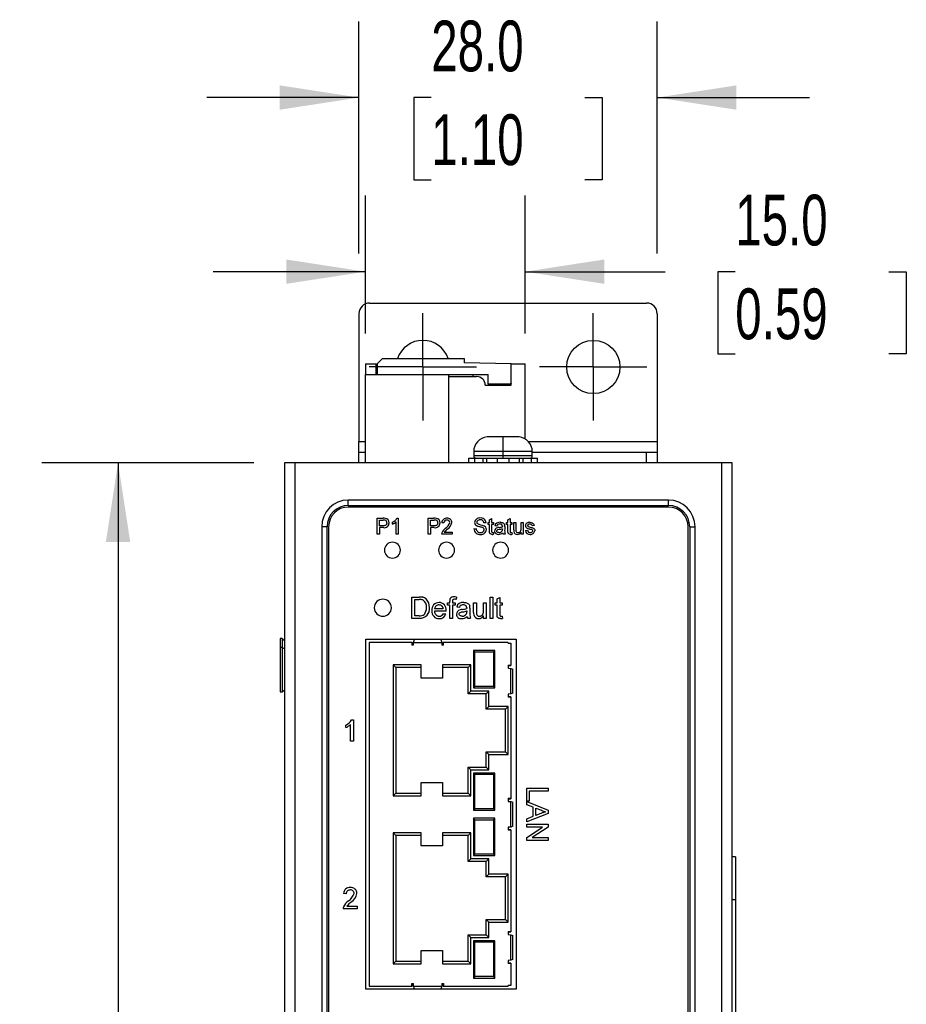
# Model space of a CAD drawing. Header units: millimetres. Extents: x 0 to 629, y 0 to 486.
# Tile 5 of 23: x 89 to 173, y 189 to 281. Entities that reach past the tile are written whole.
import ezdxf

# ---------------------------------------------------------------- set-up
doc = ezdxf.new("R2010")
doc.units = ezdxf.units.MM
doc.header["$LTSCALE"] = 2.25
doc.linetypes.add('CENTERX2', pattern=[20.32, 12.7, -2.54, 2.54, -2.54])
doc.layers.add('CENTER', color=40, linetype='CENTERX2')
doc.layers.add('DIMENSIONS', color=140, linetype='Continuous', lineweight=25)
doc.styles.add('SLDTEXTSTYLE0', font='TXT', dxfattribs={"width": 0.7})
doc.dimstyles.new('SLDDIMSTYLE0', dxfattribs={"dimtxt": 4.855518, "dimasz": 7.4295, "dimexe": 0, "dimexo": 0.0625, "dimgap": 1.213879, "dimtad": 0, "dimtih": 1, "dimtoh": 1, "dimrnd": 1e-09, "dimzin": 4, "dimdsep": 46, "dimtxsty": 'SLDTEXTSTYLE0', "dimsah": 1, "dimcen": 0.09, "dimadec": 0, "dimazin": 1, "dimtfac": 1, "dimtmove": 0, "dimatfit": 0, "dimfxl": 0, "dimfrac": 2, "dimtolj": 1, "dimtzin": 12, "dimarcsym": 0})
doc.dimstyles.new('SLDDIMSTYLE1', dxfattribs={"dimtxt": 4.855518, "dimasz": 7.4295, "dimexe": 0, "dimexo": 0.0625, "dimgap": 1.213879, "dimtad": 0, "dimtih": 1, "dimtoh": 1, "dimrnd": 1e-09, "dimzin": 4, "dimdsep": 46, "dimtxsty": 'SLDTEXTSTYLE0', "dimsah": 1, "dimcen": 0.09, "dimadec": 0, "dimazin": 1, "dimtfac": 1, "dimtofl": 0, "dimtmove": 0, "dimatfit": 3, "dimfxl": 0, "dimfrac": 2, "dimtolj": 1, "dimtzin": 12, "dimarcsym": 0})

# ---------------------------------------------------------------- blocks, each defined once
blk = doc.blocks.new('_D')
at = {"layer": 'DIMENSIONS'}
for p, q in [((121.789, 251.731), (121.789, 264.666)), ((136.789, 251.731), (136.789, 264.666)), ((121.789, 257.522), (107.501, 257.522)), ((136.789, 257.522), (149.937, 257.522)), ((156.515, 257.522), (154.884, 257.522)), ((154.884, 257.522), (154.884, 249.805)), ((170.943, 257.522), (172.574, 257.522)), ((172.574, 257.522), (172.574, 249.805)), ((154.884, 249.805), (156.515, 249.805)), ((172.574, 249.805), (170.943, 249.805))]:
    blk.add_line(p, q, dxfattribs=at)
for points in [[(121.789, 257.522), (114.359, 258.665), (114.359, 256.379)], [(136.789, 257.522), (144.218, 256.379), (144.218, 258.665)]]:
    blk.add_solid(points, dxfattribs=at)
at = {"layer": 'DIMENSIONS', "char_height": 4.7625, "attachment_point": 1, "style": 'SLDTEXTSTYLE0'}
for s, insert in [('15.0', (156.515, 264.748)), ('0.59', (156.515, 255.944))]:
    blk.add_mtext(s, dxfattribs=dict(at, insert=insert))
blk = doc.blocks.new('_D_1')
at = {"layer": 'DIMENSIONS'}
for p, q in [((111.331, 239.573), (91.428, 239.573)), ((98.572, 239.573), (98.572, 178.377)), ((91.358, 169.573), (89.727, 169.573)), ((89.727, 169.573), (89.727, 161.856)), ((105.787, 169.573), (107.417, 169.573)), ((107.417, 169.573), (107.417, 161.856)), ((89.727, 161.856), (91.358, 161.856)), ((107.417, 161.856), (105.787, 161.856)), ((98.572, 99.573), (98.572, 160.769)), ((111.331, 99.573), (91.428, 99.573))]:
    blk.add_line(p, q, dxfattribs=at)
for points in [[(98.572, 239.573), (97.429, 232.144), (99.715, 232.144)], [(98.572, 99.573), (99.715, 107.003), (97.429, 107.003)]]:
    blk.add_solid(points, dxfattribs=at)
at = {"layer": 'DIMENSIONS', "char_height": 4.7625, "attachment_point": 1, "style": 'SLDTEXTSTYLE0'}
for s, insert in [('140.0', (89.338, 176.799)), ('5.51', (91.358, 167.995))]:
    blk.add_mtext(s, dxfattribs=dict(at, insert=insert))
blk = doc.blocks.new('_D_5')
at = {"layer": 'DIMENSIONS'}
for p, q in [((121.189, 259.237), (121.189, 281.014)), ((149.189, 259.237), (149.189, 281.014)), ((121.189, 273.87), (106.901, 273.87)), ((127.974, 273.87), (126.344, 273.87)), ((126.344, 273.87), (126.344, 266.153)), ((142.403, 273.87), (144.034, 273.87)), ((144.034, 273.87), (144.034, 266.153)), ((149.189, 273.87), (163.476, 273.87)), ((126.344, 266.153), (127.974, 266.153)), ((144.034, 266.153), (142.403, 266.153))]:
    blk.add_line(p, q, dxfattribs=at)
for points in [[(121.189, 273.87), (113.759, 275.013), (113.759, 272.727)], [(149.189, 273.87), (156.618, 272.727), (156.618, 275.013)]]:
    blk.add_solid(points, dxfattribs=at)
at = {"layer": 'DIMENSIONS', "char_height": 4.7625, "attachment_point": 1, "style": 'SLDTEXTSTYLE0'}
for s, insert in [('28.0', (127.974, 281.096)), ('1.10', (127.974, 272.292))]:
    blk.add_mtext(s, dxfattribs=dict(at, insert=insert))
blk = doc.blocks.new('SW_CENTERMARKSYMBOL_0')
at = {"layer": 'CENTER', "color": 0}
for p, q in [((0, 2.54), (0, 5.04)), ((0, 0), (0, 2.54)), ((-2.54, 0), (-5.04, 0)), ((0, 0), (-2.54, 0)), ((0, 0), (0, -2.54)), ((0, 0), (2.54, 0)), ((2.54, 0), (5.04, 0)), ((0, -2.54), (0, -5.04))]:
    blk.add_line(p, q, dxfattribs=at)
blk = doc.blocks.new('SW_CENTERMARKSYMBOL_1')
at = {"layer": 'CENTER', "color": 0}
for p, q in [((0, 2.54), (0, 5.04)), ((0, 0), (0, 2.54)), ((-2.54, 0), (-5.04, 0)), ((0, 0), (-2.54, 0)), ((0, 0), (0, -2.54)), ((0, 0), (2.54, 0)), ((2.54, 0), (5.04, 0)), ((0, -2.54), (0, -5.04))]:
    blk.add_line(p, q, dxfattribs=at)

msp = doc.modelspace()

# ---------------------------------------------------------------- linework, layer by layer
for p, q in [((122.189, 254.573), (148.189, 254.573)), ((121.189, 253.573), (121.189, 241.573)), ((149.189, 253.573), (149.189, 241.573)), ((121.789, 248.873), (122.789, 248.873)), ((121.789, 248.873), (121.789, 247.872)), ((122.789, 247.872), (122.789, 248.873)), ((123.389, 249.373), (122.889, 248.873)), ((122.889, 248.873), (122.889, 247.873)), ((123.389, 249.373), (131.059, 249.373)), ((131.059, 249.373), (131.059, 248.973)), ((135.469, 248.877), (131.059, 248.973)), ((135.469, 246.973), (135.469, 248.877)), ((135.489, 246.873), (135.489, 248.873)), ((135.489, 248.873), (136.789, 248.873)), ((136.789, 241.821), (136.789, 248.873)), ((121.789, 239.573), (121.789, 247.872)), ((121.789, 247.872), (129.589, 247.872)), ((122.889, 247.873), (133.309, 247.873)), ((122.889, 247.873), (122.889, 247.872)), ((129.589, 247.872), (129.589, 239.573)), ((131.884, 247.873), (131.888, 247.673)), ((133.309, 246.973), (133.309, 247.873)), ((135.489, 247.853), (135.469, 247.853)), ((129.589, 247.673), (132.239, 247.673)), ((133.039, 246.873), (135.489, 246.873)), ((135.469, 246.973), (133.309, 246.973)), ((135.489, 247.027), (135.469, 246.991)), ((121.189, 240.573), (121.189, 241.573)), ((121.189, 241.573), (121.789, 241.573)), ((133.46, 242.023), (133.214, 242.004)), ((134.214, 242.023), (133.46, 242.023)), ((134.214, 242.004), (134.214, 242.023)), ((134.714, 242.015), (134.214, 242.004)), ((134.714, 240.623), (134.714, 242.015)), ((135.214, 242.004), (134.714, 242.015)), ((135.214, 242.023), (135.214, 242.004)), ((135.968, 242.023), (135.214, 242.023)), ((136.214, 242.004), (135.968, 242.023)), ((137.092, 241.573), (149.189, 241.573)), ((149.189, 241.573), (149.189, 240.573)), ((121.189, 239.573), (121.189, 240.573)), ((121.189, 240.573), (121.789, 240.573)), ((131.964, 240.623), (131.964, 240.223)), ((134.714, 240.623), (131.964, 240.623)), ((134.714, 240.223), (134.714, 240.623)), ((137.464, 240.623), (134.714, 240.623)), ((137.464, 240.223), (137.464, 240.623)), ((137.464, 240.573), (148.189, 240.573)), ((148.189, 239.573), (148.189, 240.573)), ((148.189, 240.573), (149.189, 240.573)), ((149.189, 240.573), (149.189, 239.573)), ((114.189, 239.573), (114.189, 99.573)), ((115.189, 239.573), (114.189, 239.573)), ((115.189, 99.573), (115.189, 239.573)), ((155.239, 239.573), (115.189, 239.573)), ((131.464, 240.023), (131.464, 239.573)), ((131.464, 240.023), (131.513, 240.023)), ((131.513, 239.573), (131.513, 240.023)), ((131.513, 240.023), (132.051, 240.023)), ((134.714, 240.223), (131.964, 240.223)), ((132.051, 240.023), (132.051, 239.573)), ((132.051, 240.023), (132.85, 240.023)), ((132.85, 239.573), (132.85, 240.023)), ((132.85, 240.023), (133.165, 240.023)), ((133.165, 240.023), (133.165, 239.573)), ((133.165, 240.023), (134.149, 240.023)), ((133.214, 240.023), (134.014, 240.023)), ((134.149, 240.023), (134.149, 239.573)), ((134.149, 240.023), (135.278, 240.023)), ((134.714, 240.023), (134.714, 240.223)), ((137.464, 240.223), (134.714, 240.223)), ((135.278, 239.573), (135.278, 240.023)), ((135.278, 240.023), (136.262, 240.023)), ((135.413, 240.023), (136.214, 240.023)), ((136.262, 239.573), (136.262, 240.023)), ((136.262, 240.023), (136.578, 240.023)), ((136.578, 240.023), (136.578, 239.573)), ((136.578, 240.023), (137.376, 240.023)), ((137.376, 239.573), (137.376, 240.023)), ((137.376, 240.023), (137.914, 240.023)), ((137.914, 240.023), (137.914, 239.573)), ((137.914, 240.023), (137.964, 240.023)), ((137.964, 239.573), (137.964, 240.023)), ((155.239, 239.573), (155.239, 99.573)), ((156.239, 239.573), (155.239, 239.573)), ((156.239, 99.573), (156.239, 239.573)), ((120.189, 235.573), (120.189, 236.073)), ((150.239, 236.073), (120.189, 236.073)), ((150.239, 235.573), (150.239, 236.073)), ((120.189, 235.573), (150.239, 235.573)), ((150.239, 235.423), (120.189, 235.423)), ((122.902, 232.873), (122.902, 234.373)), ((122.902, 234.373), (123.453, 234.373)), ((123.113, 233.662), (123.113, 234.2)), ((123.113, 234.2), (123.472, 234.2)), ((124.344, 233.821), (124.344, 233.998)), ((124.69, 232.873), (124.69, 234.042)), ((124.759, 234.373), (124.883, 234.373)), ((124.883, 234.373), (124.883, 232.873)), ((127.682, 234.373), (128.233, 234.373)), ((127.682, 232.873), (127.682, 234.373)), ((127.893, 233.662), (127.893, 234.2)), ((127.893, 234.2), (128.252, 234.2)), ((129.163, 233.931), (128.97, 233.95)), ((133.12, 233.95), (132.908, 233.95)), ((133.312, 233.796), (133.312, 233.969)), ((133.312, 233.969), (133.446, 233.969)), ((133.446, 234.236), (133.639, 234.345)), ((133.446, 233.969), (133.446, 234.236)), ((133.639, 234.345), (133.639, 233.969)), ((133.639, 233.969), (133.812, 233.969)), ((133.812, 233.969), (133.812, 233.796)), ((135.043, 233.969), (135.177, 233.969)), ((135.043, 233.796), (135.043, 233.969)), ((135.177, 234.236), (135.37, 234.345)), ((135.177, 233.969), (135.177, 234.236)), ((135.37, 234.345), (135.37, 233.969)), ((135.37, 233.969), (135.543, 233.969)), ((135.543, 233.969), (135.543, 233.796)), ((135.716, 233.969), (135.908, 233.969)), ((135.716, 233.293), (135.716, 233.969)), ((135.908, 233.969), (135.908, 233.373)), ((136.408, 233.394), (136.408, 233.969)), ((136.408, 233.969), (136.6, 233.969)), ((136.6, 233.969), (136.6, 232.873)), ((117.689, 233.573), (117.689, 105.573)), ((118.189, 233.573), (117.689, 233.573)), ((118.189, 105.573), (118.189, 233.573)), ((118.339, 233.573), (118.339, 110.723)), ((123.475, 233.662), (123.113, 233.662)), ((123.481, 233.488), (123.113, 233.488)), ((123.113, 233.488), (123.113, 232.873)), ((128.255, 233.662), (127.893, 233.662)), ((128.261, 233.488), (127.893, 233.488)), ((127.893, 233.488), (127.893, 232.873)), ((129.198, 233.065), (129.932, 233.065)), ((129.932, 233.065), (129.932, 232.873)), ((131.985, 233.392), (132.196, 233.392)), ((133.446, 233.796), (133.312, 233.796)), ((133.446, 233.181), (133.446, 233.796)), ((133.639, 233.796), (133.639, 233.174)), ((133.812, 233.796), (133.639, 233.796)), ((133.812, 233.032), (133.831, 232.87)), ((134.139, 233.642), (133.946, 233.662)), ((134.658, 233.392), (134.657, 233.336)), ((134.87, 233.584), (134.87, 233.349)), ((135.177, 233.796), (135.043, 233.796)), ((135.177, 233.181), (135.177, 233.796)), ((135.37, 233.796), (135.37, 233.174)), ((135.543, 233.796), (135.37, 233.796)), ((135.543, 233.032), (135.562, 232.87)), ((136.408, 232.873), (136.408, 233.052)), ((136.812, 233.219), (137.004, 233.238)), ((137.639, 233.681), (137.446, 233.662)), ((152.089, 110.723), (152.089, 233.573)), ((152.239, 233.573), (152.239, 105.573)), ((152.239, 233.573), (152.739, 233.573)), ((152.739, 105.573), (152.739, 233.573)), ((123.113, 232.873), (122.902, 232.873)), ((124.883, 232.873), (124.69, 232.873)), ((127.893, 232.873), (127.682, 232.873)), ((129.932, 232.873), (128.951, 232.873)), ((134.927, 232.873), (134.735, 232.873)), ((136.6, 232.873), (136.408, 232.873)), ((126.16, 224.973), (126.16, 226.973)), ((126.16, 226.973), (126.843, 226.973)), ((126.442, 225.204), (126.442, 226.742)), ((126.442, 226.742), (126.847, 226.742)), ((129.708, 226.435), (129.708, 226.583)), ((129.964, 226.558), (129.964, 226.435)), ((130.347, 226.974), (130.311, 226.755)), ((133.493, 224.973), (133.493, 226.973)), ((133.493, 226.973), (133.749, 226.973)), ((133.749, 226.973), (133.749, 224.973)), ((134.16, 226.79), (134.416, 226.936)), ((134.16, 226.435), (134.16, 226.79)), ((134.416, 226.936), (134.416, 226.435)), ((129.108, 225.871), (128.288, 225.871)), ((129.363, 225.64), (128.288, 225.64)), ((129.503, 226.435), (129.708, 226.435)), ((129.503, 226.204), (129.503, 226.435)), ((129.708, 226.204), (129.503, 226.204)), ((129.708, 224.973), (129.708, 226.204)), ((129.964, 226.435), (130.221, 226.435)), ((130.221, 226.204), (129.964, 226.204)), ((129.964, 226.204), (129.964, 224.973)), ((130.221, 226.435), (130.221, 226.204)), ((130.621, 225.999), (130.365, 226.024)), ((131.313, 225.665), (131.312, 225.591)), ((131.595, 225.921), (131.595, 225.608)), ((131.954, 225.534), (131.954, 226.435)), ((131.954, 226.435), (132.211, 226.435)), ((132.211, 226.435), (132.211, 225.64)), ((132.877, 226.435), (133.134, 226.435)), ((132.877, 225.667), (132.877, 226.435)), ((133.134, 226.435), (133.134, 224.973)), ((133.98, 226.435), (134.16, 226.435)), ((133.98, 226.204), (133.98, 226.435)), ((134.16, 226.204), (133.98, 226.204)), ((134.16, 225.384), (134.16, 226.204)), ((134.416, 226.435), (134.647, 226.435)), ((134.416, 226.204), (134.416, 225.375)), ((134.647, 226.204), (134.416, 226.204)), ((134.647, 226.435), (134.647, 226.204)), ((126.876, 224.973), (126.16, 224.973)), ((126.854, 225.204), (126.442, 225.204)), ((129.105, 225.409), (129.357, 225.383)), ((129.964, 224.973), (129.708, 224.973)), ((131.672, 224.973), (131.416, 224.973)), ((132.877, 224.973), (132.877, 225.212)), ((133.134, 224.973), (132.877, 224.973)), ((133.749, 224.973), (133.493, 224.973)), ((134.647, 225.185), (134.672, 224.97)), ((113.989, 223.073), (113.789, 223.073)), ((113.789, 223.073), (113.789, 222.25)), ((114.189, 222.873), (113.989, 223.073)), ((113.989, 223.073), (113.989, 222.25)), ((121.839, 190.143), (121.839, 223.003)), ((121.839, 223.003), (135.939, 223.003)), ((126.322, 222.703), (126.413, 222.975)), ((128.865, 222.975), (126.413, 222.975)), ((128.865, 222.975), (128.955, 222.703)), ((135.939, 223.003), (135.939, 190.143)), ((113.989, 222.25), (113.789, 222.25)), ((113.789, 222.25), (113.789, 218.073)), ((113.989, 222.25), (113.989, 218.073)), ((114.189, 222.116), (113.989, 222.25)), ((122.139, 222.703), (122.139, 190.443)), ((126.139, 222.703), (122.139, 222.703)), ((126.139, 222.703), (126.139, 222.453)), ((126.174, 222.703), (126.139, 222.703)), ((126.316, 222.453), (126.139, 222.453)), ((126.174, 222.453), (126.174, 222.703)), ((126.316, 222.453), (126.322, 222.703)), ((126.322, 222.703), (128.955, 222.703)), ((128.955, 222.703), (128.961, 222.453)), ((129.139, 222.453), (128.961, 222.453)), ((129.103, 222.703), (129.103, 222.453)), ((129.139, 222.703), (129.103, 222.703)), ((129.139, 222.453), (129.139, 222.703)), ((135.189, 222.703), (129.139, 222.703)), ((132.073, 221.814), (131.939, 221.948)), ((131.939, 221.948), (131.939, 218.448)), ((133.939, 221.948), (131.939, 221.948)), ((133.805, 221.814), (133.939, 221.948)), ((133.939, 218.448), (133.939, 221.948)), ((135.189, 222.653), (135.189, 222.703)), ((135.189, 222.653), (135.439, 222.653)), ((135.439, 222.653), (135.439, 220.573)), ((132.073, 218.582), (132.073, 221.814)), ((132.073, 221.814), (133.805, 221.814)), ((133.805, 221.814), (133.805, 218.582)), ((127.039, 220.598), (124.389, 220.598)), ((124.389, 220.598), (124.389, 208.298)), ((124.389, 220.598), (124.639, 220.348)), ((127.039, 220.348), (124.639, 220.348)), ((124.639, 220.348), (124.639, 208.548)), ((127.039, 219.348), (127.039, 220.598)), ((131.689, 220.598), (129.039, 220.598)), ((129.039, 220.598), (129.039, 219.348)), ((131.439, 220.348), (129.039, 220.348)), ((131.689, 220.598), (131.439, 220.348)), ((131.439, 217.898), (131.439, 220.348)), ((131.689, 218.148), (131.689, 220.598)), ((135.189, 220.573), (135.439, 220.573)), ((135.189, 220.573), (135.189, 220.29)), ((135.189, 220.537), (135.439, 220.537)), ((135.189, 220.29), (135.439, 220.266)), ((135.439, 220.573), (135.439, 220.537)), ((135.439, 217.88), (135.439, 220.266)), ((135.439, 220.266), (135.638, 220.2)), ((135.638, 217.946), (135.638, 220.2)), ((129.039, 219.348), (127.039, 219.348)), ((113.989, 218.073), (114.189, 218.273)), ((132.073, 218.582), (131.939, 218.448)), ((131.939, 218.448), (133.939, 218.448)), ((133.805, 218.582), (132.073, 218.582)), ((133.939, 218.448), (133.805, 218.582)), ((113.789, 218.073), (113.989, 218.073)), ((131.689, 218.148), (131.439, 217.898)), ((133.139, 217.898), (131.439, 217.898)), ((133.389, 218.148), (131.689, 218.148)), ((133.389, 218.148), (133.139, 217.898)), ((133.139, 216.448), (133.139, 217.898)), ((133.389, 216.698), (133.389, 218.148)), ((135.439, 217.88), (135.189, 217.856)), ((135.189, 217.856), (135.189, 217.573)), ((135.439, 217.609), (135.189, 217.609)), ((135.439, 217.573), (135.189, 217.573)), ((135.638, 217.946), (135.439, 217.88)), ((135.439, 217.609), (135.439, 217.573)), ((135.439, 217.573), (135.439, 208.073)), ((133.389, 216.698), (133.139, 216.448)), ((134.939, 216.448), (133.139, 216.448)), ((135.189, 216.698), (133.389, 216.698)), ((135.189, 216.698), (134.939, 216.448)), ((134.939, 212.448), (134.939, 216.448)), ((135.189, 212.198), (135.189, 216.698)), ((120.498, 215.448), (120.663, 215.448)), ((120.663, 215.448), (120.663, 213.448)), ((119.945, 214.712), (119.945, 214.948)), ((120.406, 213.448), (120.406, 215.007)), ((120.663, 213.448), (120.406, 213.448)), ((133.139, 210.998), (133.139, 212.448)), ((133.389, 212.198), (133.139, 212.448)), ((133.139, 212.448), (134.939, 212.448)), ((133.389, 210.748), (133.389, 212.198)), ((133.389, 212.198), (135.189, 212.198)), ((135.189, 212.198), (134.939, 212.448)), ((131.689, 210.748), (131.439, 210.998)), ((131.439, 210.998), (133.139, 210.998)), ((131.439, 208.548), (131.439, 210.998)), ((133.389, 210.748), (133.139, 210.998)), ((131.689, 208.298), (131.689, 210.748)), ((131.689, 210.748), (133.389, 210.748)), ((131.939, 210.448), (132.073, 210.314)), ((133.939, 210.448), (131.939, 210.448)), ((131.939, 210.448), (131.939, 206.948)), ((132.073, 207.082), (132.073, 210.314)), ((133.805, 210.314), (132.073, 210.314)), ((133.805, 210.314), (133.939, 210.448)), ((133.805, 210.314), (133.805, 207.082)), ((133.939, 206.948), (133.939, 210.448)), ((127.039, 208.298), (127.039, 209.548)), ((127.039, 209.548), (129.039, 209.548)), ((129.039, 209.548), (129.039, 208.298)), ((136.939, 209.035), (138.939, 209.035)), ((136.939, 207.804), (136.939, 209.035)), ((138.939, 209.035), (138.939, 208.753)), ((124.389, 208.298), (124.639, 208.548)), ((124.389, 208.298), (127.039, 208.298)), ((124.639, 208.548), (127.039, 208.548)), ((129.039, 208.548), (131.439, 208.548)), ((129.039, 208.298), (131.689, 208.298)), ((131.689, 208.298), (131.439, 208.548)), ((135.189, 208.073), (135.439, 208.073)), ((135.189, 208.073), (135.189, 207.79)), ((135.189, 208.037), (135.439, 208.037)), ((135.439, 208.073), (135.439, 208.037)), ((137.17, 208.753), (137.17, 207.804)), ((138.939, 208.753), (137.17, 208.753)), ((135.189, 207.79), (135.439, 207.766)), ((135.439, 205.38), (135.439, 207.766)), ((135.439, 207.766), (135.638, 207.7)), ((135.638, 205.446), (135.638, 207.7)), ((137.17, 207.804), (136.939, 207.804)), ((136.939, 207.77), (138.939, 206.976)), ((136.939, 207.471), (136.939, 207.77)), ((137.554, 207.243), (136.939, 207.471)), ((137.554, 206.39), (137.554, 207.243)), ((137.785, 206.475), (137.785, 207.158)), ((137.785, 207.158), (138.339, 206.953)), ((132.073, 207.082), (131.939, 206.948)), ((131.939, 206.948), (133.939, 206.948)), ((132.073, 206.064), (131.939, 206.198)), ((131.939, 206.198), (131.939, 202.698)), ((133.939, 206.198), (131.939, 206.198)), ((133.805, 207.082), (132.073, 207.082)), ((133.805, 207.082), (133.939, 206.948)), ((133.805, 206.064), (133.939, 206.198)), ((133.939, 202.698), (133.939, 206.198)), ((138.939, 206.658), (136.939, 205.864)), ((136.939, 206.163), (137.554, 206.39)), ((136.939, 205.864), (136.939, 206.163)), ((138.311, 206.67), (137.785, 206.475)), ((138.939, 206.976), (138.939, 206.658)), ((132.073, 202.832), (132.073, 206.064)), ((132.073, 206.064), (133.805, 206.064)), ((133.805, 206.064), (133.805, 202.832)), ((135.439, 205.38), (135.189, 205.356)), ((135.189, 205.356), (135.189, 205.073)), ((135.638, 205.446), (135.439, 205.38)), ((136.939, 205.65), (138.939, 205.65)), ((136.939, 205.368), (136.939, 205.65)), ((138.431, 205.368), (136.939, 205.368)), ((136.939, 204.41), (138.431, 205.368)), ((138.939, 205.352), (137.446, 204.394)), ((138.939, 205.65), (138.939, 205.352)), ((127.039, 204.848), (124.389, 204.848)), ((124.389, 204.848), (124.389, 192.548)), ((124.389, 204.848), (124.639, 204.598)), ((127.039, 204.598), (124.639, 204.598)), ((124.639, 204.598), (124.639, 192.798)), ((127.039, 203.598), (127.039, 204.848)), ((131.689, 204.848), (129.039, 204.848)), ((129.039, 204.848), (129.039, 203.598)), ((131.439, 204.598), (129.039, 204.598)), ((131.689, 204.848), (131.439, 204.598)), ((131.439, 202.148), (131.439, 204.598)), ((131.689, 202.398), (131.689, 204.848)), ((135.439, 205.109), (135.189, 205.109)), ((135.439, 205.073), (135.189, 205.073)), ((135.439, 205.109), (135.439, 205.073)), ((135.439, 205.073), (135.439, 195.573)), ((136.939, 204.112), (136.939, 204.41)), ((137.446, 204.394), (138.939, 204.394)), ((138.939, 204.394), (138.939, 204.112)), ((129.039, 203.598), (127.039, 203.598)), ((138.939, 204.112), (136.939, 204.112)), ((132.073, 202.832), (131.939, 202.698)), ((131.939, 202.698), (133.939, 202.698)), ((133.805, 202.832), (132.073, 202.832)), ((133.939, 202.698), (133.805, 202.832)), ((156.539, 202.573), (156.239, 202.573)), ((156.539, 202.573), (156.539, 198.573)), ((131.689, 202.398), (131.439, 202.148)), ((133.139, 202.148), (131.439, 202.148)), ((133.389, 202.398), (131.689, 202.398)), ((133.389, 202.398), (133.139, 202.148)), ((133.139, 200.698), (133.139, 202.148)), ((133.389, 200.948), (133.389, 202.398)), ((133.389, 200.948), (133.139, 200.698)), ((134.939, 200.698), (133.139, 200.698)), ((135.189, 200.948), (133.389, 200.948)), ((135.189, 200.948), (134.939, 200.698)), ((134.939, 196.698), (134.939, 200.698)), ((135.189, 196.448), (135.189, 200.948)), ((119.996, 199.108), (119.74, 199.134)), ((120.043, 197.955), (121.022, 197.955)), ((121.022, 197.955), (121.022, 197.698)), ((156.239, 198.573), (156.539, 198.573)), ((156.539, 198.573), (156.539, 141.073)), ((121.022, 197.698), (119.714, 197.698)), ((133.139, 195.248), (133.139, 196.698)), ((133.389, 196.448), (133.139, 196.698)), ((133.139, 196.698), (134.939, 196.698)), ((133.389, 194.998), (133.389, 196.448)), ((133.389, 196.448), (135.189, 196.448)), ((135.189, 196.448), (134.939, 196.698)), ((131.439, 192.798), (131.439, 195.248)), ((131.689, 194.998), (131.439, 195.248)), ((131.439, 195.248), (133.139, 195.248)), ((133.389, 194.998), (133.139, 195.248)), ((135.189, 195.573), (135.439, 195.573)), ((135.189, 195.573), (135.189, 195.29)), ((135.189, 195.537), (135.439, 195.537)), ((135.189, 195.29), (135.439, 195.266)), ((135.439, 195.573), (135.439, 195.537)), ((135.439, 192.88), (135.439, 195.266)), ((135.439, 195.266), (135.638, 195.2)), ((135.638, 192.946), (135.638, 195.2)), ((131.689, 192.548), (131.689, 194.998)), ((131.689, 194.998), (133.389, 194.998)), ((131.939, 194.698), (132.073, 194.564)), ((133.939, 194.698), (131.939, 194.698)), ((131.939, 194.698), (131.939, 191.198)), ((132.073, 191.332), (132.073, 194.564)), ((133.805, 194.564), (132.073, 194.564)), ((133.805, 194.564), (133.939, 194.698)), ((133.805, 194.564), (133.805, 191.332)), ((133.939, 191.198), (133.939, 194.698)), ((127.039, 192.548), (127.039, 193.798)), ((127.039, 193.798), (129.039, 193.798)), ((129.039, 193.798), (129.039, 192.548)), ((124.389, 192.548), (124.639, 192.798)), ((124.389, 192.548), (127.039, 192.548)), ((124.639, 192.798), (127.039, 192.798)), ((129.039, 192.798), (131.439, 192.798)), ((129.039, 192.548), (131.689, 192.548)), ((131.689, 192.548), (131.439, 192.798)), ((135.439, 192.88), (135.189, 192.856)), ((135.189, 192.856), (135.189, 192.573)), ((135.439, 192.609), (135.189, 192.609)), ((135.439, 192.573), (135.189, 192.573)), ((135.638, 192.946), (135.439, 192.88)), ((135.439, 192.609), (135.439, 192.573)), ((135.439, 192.573), (135.439, 190.493)), ((122.139, 190.443), (126.139, 190.443)), ((126.139, 190.693), (126.316, 190.693)), ((126.139, 190.443), (126.139, 190.693)), ((126.174, 190.443), (126.139, 190.443)), ((126.174, 190.443), (126.174, 190.693)), ((126.322, 190.443), (126.316, 190.693)), ((126.322, 190.443), (128.955, 190.443)), ((126.413, 190.171), (126.322, 190.443)), ((128.955, 190.443), (128.865, 190.171)), ((128.961, 190.693), (128.955, 190.443)), ((128.961, 190.693), (129.139, 190.693)), ((129.103, 190.693), (129.103, 190.443)), ((129.103, 190.443), (129.139, 190.443)), ((129.139, 190.693), (129.139, 190.443)), ((129.139, 190.443), (135.189, 190.443)), ((132.073, 191.332), (131.939, 191.198)), ((131.939, 191.198), (133.939, 191.198)), ((133.805, 191.332), (132.073, 191.332)), ((133.805, 191.332), (133.939, 191.198)), ((135.439, 190.493), (135.189, 190.493)), ((135.189, 190.443), (135.189, 190.493)), ((135.939, 190.143), (121.839, 190.143)), ((126.413, 190.171), (128.865, 190.171))]:
    msp.add_line(p, q)
at = {"flags": 128}
for points in [[(123.806, 233.936), (123.805, 233.914), (123.789, 233.827), (123.771, 233.786), (123.724, 233.727), (123.661, 233.69), (123.626, 233.679), (123.552, 233.665), (123.475, 233.662)], [(128.586, 233.936), (128.585, 233.916), (128.572, 233.836), (128.558, 233.799), (128.516, 233.739), (128.455, 233.696), (128.405, 233.679), (128.352, 233.668), (128.255, 233.662)], [(132.572, 234.219), (132.552, 234.219), (132.472, 234.212), (132.433, 234.204), (132.358, 234.174), (132.29, 234.11), (132.262, 234.052), (132.254, 233.995)], [(134.443, 233.988), (134.463, 233.988), (134.543, 233.984), (134.622, 233.971), (134.693, 233.948), (134.727, 233.932), (134.788, 233.888), (134.817, 233.854), (134.854, 233.772), (134.86, 233.748)], [(137.22, 233.988), (137.24, 233.988), (137.32, 233.982), (137.359, 233.975), (137.436, 233.952), (137.548, 233.884), (137.577, 233.851), (137.617, 233.771), (137.639, 233.681)], [(132.787, 233.491), (132.768, 233.498), (132.692, 233.523), (132.615, 233.544), (132.576, 233.555), (132.499, 233.575), (132.422, 233.597), (132.382, 233.61), (132.264, 233.657)], [(133.696, 232.854), (133.676, 232.854), (133.596, 232.865), (133.522, 232.9), (133.497, 232.923), (133.467, 232.971), (133.457, 233.01), (133.448, 233.095), (133.446, 233.181)], [(133.639, 233.174), (133.639, 233.154), (133.648, 233.074), (133.661, 233.054), (133.68, 233.038), (133.703, 233.03), (133.736, 233.027)], [(134.12, 233.174), (134.121, 233.194), (134.133, 233.232), (134.158, 233.266), (134.193, 233.292), (134.234, 233.308), (134.369, 233.333)], [(134.33, 233.027), (134.31, 233.028), (134.23, 233.04), (134.178, 233.066), (134.143, 233.1), (134.125, 233.136), (134.12, 233.174)], [(134.409, 233.815), (134.389, 233.815), (134.309, 233.807), (134.232, 233.781), (134.188, 233.742), (134.148, 233.67), (134.139, 233.642)], [(135.426, 232.854), (135.406, 232.854), (135.327, 232.865), (135.253, 232.9), (135.228, 232.923), (135.198, 232.971), (135.188, 233.01), (135.179, 233.095), (135.177, 233.181)], [(135.37, 233.174), (135.37, 233.154), (135.379, 233.074), (135.392, 233.054), (135.411, 233.038), (135.434, 233.03), (135.467, 233.027)], [(136.126, 233.027), (136.146, 233.028), (136.226, 233.044), (136.271, 233.065), (136.344, 233.124), (136.384, 233.197), (136.394, 233.235), (136.405, 233.314), (136.408, 233.394)], [(137.258, 233.328), (137.239, 233.333), (137.162, 233.356), (137.086, 233.382), (137.011, 233.41), (136.959, 233.437), (136.889, 233.5), (136.845, 233.582), (136.831, 233.671)], [(137.234, 233.815), (137.214, 233.815), (137.134, 233.806), (137.083, 233.786), (137.042, 233.748), (137.028, 233.72), (137.023, 233.69)], [(137.252, 233.547), (137.271, 233.541), (137.348, 233.517), (137.424, 233.492), (137.499, 233.465), (137.614, 233.399), (137.666, 233.334), (137.692, 233.256), (137.696, 233.202)], [(137.269, 233.027), (137.289, 233.027), (137.369, 233.038), (137.432, 233.064), (137.482, 233.112), (137.5, 233.149), (137.504, 233.183)], [(130.167, 226.768), (130.147, 226.767), (130.068, 226.755), (130.027, 226.737), (130, 226.712), (129.982, 226.68), (129.971, 226.64), (129.964, 226.558)], [(130.595, 225.375), (130.597, 225.395), (130.611, 225.446), (130.642, 225.492), (130.687, 225.528), (130.77, 225.558), (130.819, 225.569), (130.928, 225.586)], [(131.027, 226.46), (131.047, 226.46), (131.127, 226.457), (131.206, 226.448), (131.285, 226.432), (131.361, 226.406), (131.42, 226.377), (131.469, 226.343), (131.532, 226.271), (131.583, 226.14)], [(132.502, 225.178), (132.522, 225.179), (132.602, 225.191), (132.64, 225.203), (132.676, 225.219), (132.731, 225.252), (132.772, 225.286), (132.802, 225.322), (132.845, 225.405), (132.859, 225.457), (132.874, 225.561), (132.877, 225.667)], [(130.876, 225.178), (130.856, 225.179), (130.776, 225.187), (130.737, 225.198), (130.666, 225.235), (130.622, 225.282), (130.601, 225.33), (130.595, 225.375)], [(134.492, 224.948), (134.472, 224.948), (134.392, 224.955), (134.353, 224.964), (134.279, 224.996), (134.21, 225.06), (134.177, 225.135), (134.171, 225.169), (134.164, 225.239), (134.16, 225.384)], [(134.416, 225.375), (134.416, 225.355), (134.421, 225.275), (134.429, 225.239), (134.451, 225.209), (134.478, 225.19), (134.518, 225.18), (134.546, 225.178)], [(138.708, 206.817), (138.689, 206.81), (138.614, 206.782), (138.539, 206.754), (138.502, 206.74), (138.464, 206.726), (138.387, 206.698), (138.311, 206.67)]]:
    msp.add_lwpolyline(points, dxfattribs=at)
msp.add_circle((143.189, 248.573), 2.5)
for centre, radius, start, end in [((122.189, 253.573), 1, 90, 180), ((148.189, 253.573), 1, 0, 90), ((127.189, 248.573), 2.5, 18.66292, 161.33708), ((132.239, 246.873), 0.8, 0, 90), ((133.364, 240.623), 1.4, 96.21401, 180), ((136.064, 240.623), 1.4, 0, 83.78689), ((132.164, 240.223), 0.2, 180, 270), ((137.264, 240.223), 0.2, 270, 0), ((120.189, 233.573), 2.5, 90, 180), ((150.239, 233.573), 2.5, 0, 90), ((120.189, 233.573), 2, 90, 180), ((120.189, 233.573), 1.85, 90, 180), ((150.239, 233.573), 2, 0, 90), ((150.239, 233.573), 1.85, 0, 90), ((123.472, 232.915), 1.458, 81.98399, 90.74766), ((123.488, 233.283), 0.917, 80.20406, 91.04425), ((123.566, 233.932), 0.452, 259.16317, 1.25773), ((123.563, 233.957), 0.244, 355.06043, 70.43083), ((123.617, 233.963), 0.401, 357.03994, 81.65567), ((123.96, 234.84), 0.925, 294.53521, 329.71388), ((123.935, 234.843), 1.102, 291.82883, 313.31929), ((128.252, 232.915), 1.458, 81.98399, 90.74766), ((128.266, 233.252), 0.948, 80.3809, 90.86741), ((128.346, 233.932), 0.452, 259.16317, 1.25773), ((128.343, 233.957), 0.244, 355.05917, 70.43209), ((128.397, 233.963), 0.401, 357.03994, 81.65567), ((129.418, 233.926), 0.448, 85.71043, 176.98513), ((129.423, 233.94), 0.261, 84.83592, 182.05432), ((128.743, 234.294), 1.034, 303.74765, 341.00075), ((129.467, 233.947), 0.254, 2.25097, 94.54451), ((129.487, 233.949), 0.426, 1.38795, 94.81924), ((128.963, 234.153), 0.969, 303.38876, 348.47266), ((132.495, 233.943), 0.454, 81.38913, 175.14401), ((132.404, 233.991), 0.362, 181.47415, 247.19512), ((132.441, 233.994), 0.187, 179.56484, 224.6192), ((132.634, 233.91), 0.487, 4.68643, 98.32692), ((132.618, 233.933), 0.29, 3.43146, 99.19898), ((134.373, 233.555), 0.439, 80.76341, 165.94219), ((137.131, 233.671), 0.3, 126.78278, 180.08712), ((137.204, 233.537), 0.452, 87.99457, 123.99788), ((129.334, 232.884), 0.383, 161.27294, 181.56458), ((129.833, 232.663), 0.927, 123.77943, 158.28492), ((130.703, 231.75), 1.999, 127.14222, 138.85855), ((132.54, 233.404), 0.555, 181.21841, 277.58803), ((132.577, 233.407), 0.381, 182.15158, 274.07976), ((134.449, 239.172), 5.725, 248.03398, 254.275), ((132.647, 233.326), 0.302, 261.82556, 352.93663), ((132.671, 233.339), 0.488, 263.189, 355.30027), ((132.724, 233.277), 0.223, 2.90713, 73.66217), ((132.767, 233.293), 0.391, 0.89352, 70.42394), ((133.726, 233.783), 0.757, 270.78472, 276.51005), ((134.246, 233.162), 0.319, 101.61698, 179.72587), ((134.249, 233.173), 0.322, 181.73859, 276.64123), ((134.458, 232.362), 1.146, 95.90773, 103.93419), ((134.279, 233.445), 0.591, 270.64444, 312.28915), ((134.34, 233.37), 0.343, 268.33651, 327.25657), ((134.12, 235.434), 1.944, 276.4897, 286.02571), ((134.18, 234.974), 1.652, 276.54429, 286.80691), ((134.433, 233.525), 0.292, 52.9207, 94.71114), ((134.456, 233.624), 0.203, 356.10028, 41.12005), ((134.299, 233.325), 0.358, 336.8953, 1.83804), ((138.086, 233.519), 3.429, 178.47246, 179.22064), ((134.972, 233.054), 0.299, 189.00177, 217.39541), ((133.924, 233.613), 0.946, 358.25412, 8.23317), ((136.132, 233.261), 1.266, 175.99418, 197.82827), ((135.457, 233.783), 0.757, 270.78472, 276.51005), ((136.647, 233.265), 0.932, 178.26902, 188.9085), ((136.049, 233.181), 0.328, 190.59126, 274.42941), ((137.382, 233.362), 1.474, 179.5612, 187.05626), ((136.114, 233.227), 0.201, 193.38682, 273.46021), ((136.067, 233.246), 0.393, 271.17241, 330.34395), ((137.222, 233.264), 0.413, 186.28694, 276.2092), ((137.245, 233.268), 0.243, 187.0813, 275.72595), ((137.116, 233.69), 0.0927, 180.1722, 218.48804), ((137.154, 233.724), 0.143, 219.67495, 250.96299), ((138.012, 236.446), 2.998, 252.42015, 255.31417), ((137.254, 233.62), 0.196, 12.20317, 95.97372), ((137.031, 232.281), 1.071, 67.65051, 77.78263), ((137.31, 233.24), 0.388, 263.65014, 354.48624), ((137.405, 233.178), 0.0995, 2.90373, 70.27465), ((124.329, 231.373), 0.75, 0, 180), ((129.409, 231.373), 0.75, 0, 180), ((133.683, 233.521), 0.667, 271.07791, 282.828), ((134.489, 231.373), 0.75, 0, 180), ((135.414, 233.521), 0.667, 271.07791, 282.828), ((124.329, 231.373), 0.75, 180, 0), ((129.409, 231.373), 0.75, 180, 0), ((134.489, 231.373), 0.75, 180, 0), ((123.429, 225.973), 0.8, 0, 180), ((126.873, 225.163), 1.811, 79.71483, 90.95146), ((126.868, 225.564), 1.178, 74.75668, 91.01038), ((126.81, 226.087), 0.715, 352.04506, 59.08399), ((127.041, 226.261), 0.701, 50.44358, 77.18645), ((126.78, 226.062), 1.023, 355.6365, 46.2615), ((130.366, 226.604), 0.658, 163.3613, 181.79465), ((130.075, 226.621), 0.381, 83.22285, 153.20056), ((130.106, 225.839), 1.159, 78.00294, 89.31667), ((130.156, 225.832), 0.937, 80.48289, 89.30144), ((123.429, 225.973), 0.8, 180, 0), ((126.923, 225.858), 0.886, 266.95008, 8.14637), ((126.54, 225.931), 0.981, 323.33591, 3.36388), ((128.713, 225.773), 0.687, 90.55199, 186.84406), ((128.696, 225.616), 0.669, 173.53765, 272.07561), ((128.734, 225.625), 0.447, 178.09595, 268.73595), ((128.676, 225.841), 0.389, 85.61733, 175.71181), ((128.714, 225.801), 0.428, 45.53667, 91.11733), ((128.704, 225.794), 0.667, 352.40082, 89.74673), ((128.736, 225.859), 0.373, 1.76416, 41.67112), ((123.793, 225.775), 5.572, 358.61412, 359.28992), ((130.764, 225.359), 0.425, 101.55479, 179.78806), ((130.924, 225.896), 0.574, 79.64691, 167.05869), ((130.931, 225.911), 0.322, 81.10174, 164.25255), ((131.06, 224.217), 1.604, 96.09777, 103.74415), ((130.668, 228.028), 2.227, 275.70504, 286.81037), ((130.688, 227.716), 2.144, 276.40297, 286.94823), ((131.014, 225.848), 0.383, 52.60516, 95.02668), ((131.049, 225.976), 0.265, 355.62312, 41.59721), ((130.846, 225.573), 0.466, 336.58046, 2.15289), ((135.185, 225.848), 3.874, 178.40497, 179.28813), ((130.247, 225.954), 1.349, 358.57721, 7.91007), ((133.294, 225.492), 1.703, 176.09156, 197.73089), ((134.013, 225.615), 1.802, 179.22259, 187.39487), ((126.919, 225.844), 0.644, 264.1561, 309.17996), ((128.771, 225.556), 0.61, 265.22276, 343.61033), ((128.751, 225.564), 0.387, 266.0491, 336.35565), ((130.764, 225.369), 0.425, 181.11059, 277.26924), ((130.804, 225.746), 0.799, 270.93021, 312.00338), ((130.895, 225.625), 0.448, 267.60092, 327.99215), ((131.738, 225.217), 0.404, 189.22673, 217.17045), ((133.262, 225.5), 1.308, 178.53436, 188.64317), ((132.404, 225.39), 0.444, 191.24922, 273.77144), ((132.488, 225.448), 0.27, 193.78725, 273.05978), ((132.431, 225.457), 0.51, 270.27623, 331.24012), ((134.469, 225.886), 0.938, 271.38699, 282.51893), ((134.532, 226.19), 1.011, 270.79227, 276.5025), ((119.417, 216.088), 1.256, 294.86779, 329.38131), ((119.392, 216.085), 1.48, 291.91286, 313.23525), ((139.062, 208.341), 1.565, 242.47391, 256.93245), ((120.326, 199.114), 0.587, 84.65233, 178.04322), ((120.433, 199.138), 0.563, 0.85018, 95.35701), ((120.345, 199.119), 0.349, 85.12973, 181.76052), ((119.496, 199.546), 1.307, 302.6833, 342.0651), ((120.407, 199.136), 0.333, 1.34373, 95.45175), ((119.796, 199.36), 1.219, 301.96529, 349.89612), ((120.238, 197.71), 0.524, 161.53702, 181.3005), ((120.944, 197.374), 1.304, 124.70253, 157.36183), ((121.955, 196.304), 2.526, 126.81796, 139.18281)]:
    msp.add_arc(centre, radius, start, end)

# ---------------------------------------------------------------- block references
at = {"layer": 'CENTER'}
for name, p in [('SW_CENTERMARKSYMBOL_0', (127.189, 248.573)), ('SW_CENTERMARKSYMBOL_1', (143.189, 248.573))]:
    msp.add_blockref(name, p, dxfattribs=at)

# ---------------------------------------------------------------- dimensions: what is measured, and where the dimension line sits
at = {"layer": 'DIMENSIONS'}
for base, p1, p2, picture, middle in [((149.189, 273.87), (121.189, 253.573), (149.189, 253.573), '_D_5', (135.189, 273.87)), ((136.789, 257.522), (121.789, 248.873), (136.789, 248.873), '_D', (163.729, 257.522))]:
    dim = msp.add_linear_dim(base=base, p1=p1, p2=p2, dimstyle='SLDDIMSTYLE0', dxfattribs=at)
    dim.commit()
    dim.dimension.update_dxf_attribs({"geometry": picture, "text_midpoint": middle, "dimtype": 160})
dim = msp.add_linear_dim(base=(98.572, 99.573), p1=(114.189, 239.573), p2=(114.189, 99.573), angle=90, dimstyle='SLDDIMSTYLE1', dxfattribs=at)
dim.commit()
dim.dimension.update_dxf_attribs({"geometry": '_D_1', "text_midpoint": (98.572, 169.573), "dimtype": 160})

doc.saveas('drawing.dxf')
